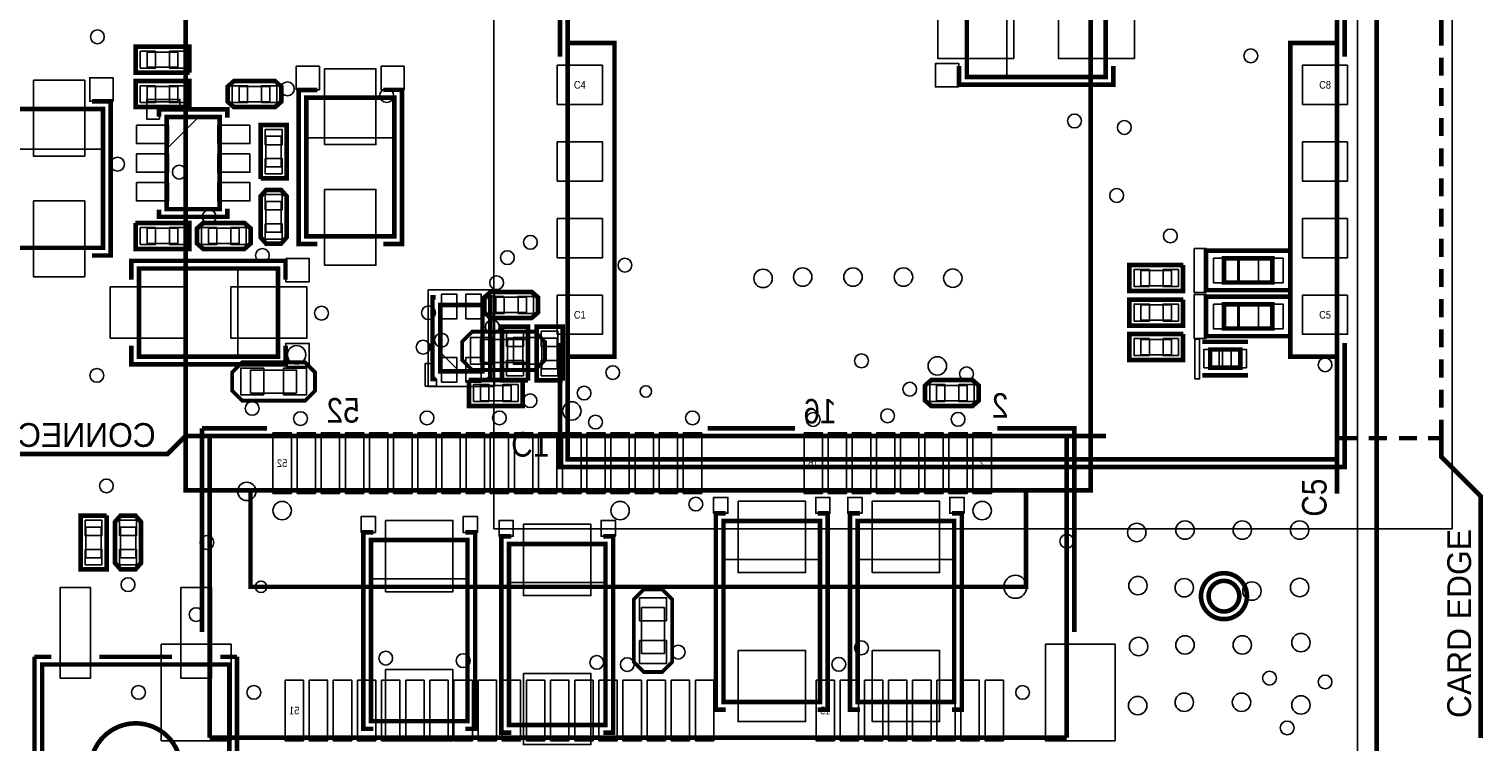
# Model space of a CAD drawing. Extents: x 6 to 156, y -6 to 136.
# Tile 30 of 32: x 92 to 141, y 74 to 98. Entities that reach past the tile are written whole.
import ezdxf
from ezdxf.enums import TextEntityAlignment as Align

# ---------------------------------------------------------------- set-up
doc = ezdxf.new("R2010")
doc.units = 0
for name, color, linetype in [('BG_OUTLINE', 134, 'CONTINUOUS'), ('PG_ASSEMBLY_BOTTOM', 1, 'CONTINUOUS'), ('PG_ASSEMBLY_TOP', 1, 'CONTINUOUS'), ('PG_PLACE_BOUND_BOTTOM', 152, 'CONTINUOUS'), ('PG_PLACE_BOUND_TOP', 152, 'CONTINUOUS'), ('PG_SILKSCREEN_BOTTOM', 204, 'CONTINUOUS'), ('PG_SILKSCREEN_TOP', 45, 'CONTINUOUS'), ('PIN_BOTTOM', 5, 'CONTINUOUS'), ('PIN_TOP', 1, 'CONTINUOUS'), ('RKI_ALL', 174, 'CONTINUOUS'), ('VC_BOTTOM', 5, 'CONTINUOUS'), ('VC_TOP', 1, 'CONTINUOUS')]:
    doc.layers.add(name, color=color, linetype=linetype)

msp = doc.modelspace()

# ---------------------------------------------------------------- linework, layer by layer
at = {"layer": 'BG_OUTLINE', "const_width": 0.1524}
msp.add_lwpolyline([(137.050018, 11.925808), (137.050018, 129.542032, 0.414184), (136.542018, 130.050032), (7.558024, 130.050032, 0.414214), (7.050024, 129.542032), (7.050024, 0.558038, 0.414233), (7.558024, 0.050038)], format="xyb", dxfattribs=at)
at = {"layer": 'PG_ASSEMBLY_BOTTOM', "const_width": 0.1524}
for points in [[(97.571306, 130.050032), (127.571246, 130.050032), (127.571246, 82.300064), (97.571306, 82.300064), (97.571306, 130.050032)], [(123.462034, 98.91903), (128.061974, 98.91903), (128.061974, 95.999046), (123.462034, 95.999046), (123.462034, 98.91903)], [(131.989068, 89.985088), (133.589268, 89.985088), (133.589268, 89.184988), (131.989068, 89.184988), (131.989068, 89.985088)], [(106.01198, 86.241128), (106.01198, 88.441276), (107.412028, 88.441276), (107.412028, 86.241128), (106.01198, 86.241128)], [(131.989068, 88.461088), (133.589268, 88.461088), (133.589268, 87.660988), (131.989068, 87.660988), (131.989068, 88.461088)], [(132.52704, 86.364064), (131.527042, 86.364064), (131.527042, 86.964012), (132.52704, 86.964012), (132.52704, 86.364064)], [(98.371152, 74.099928), (98.371152, 84.099908), (97.571306, 84.099908), (96.971358, 83.49996), (85.771228, 83.49996)], [(98.371152, 84.099908), (128.071372, 84.099908)], [(126.7714, 84.099908), (126.7714, 74.099928)], [(99.721162, 82.300064), (99.721162, 79.099918), (125.42139, 79.099918), (125.42139, 82.300064)], [(126.7714, 74.099928), (98.371152, 74.099928)]]:
    msp.add_lwpolyline(points, dxfattribs=at)
at = {"layer": 'PG_ASSEMBLY_BOTTOM'}
for points in [[(123.462034, 95.98914), (123.462034, 98.928936), (124.791978, 98.928936), (124.791978, 95.98914)], [(130.579368, 88.950038), (128.902968, 88.950038), (128.902968, 89.712038), (130.579368, 89.712038)], [(131.996942, 89.995756), (132.492496, 89.995756), (132.492496, 89.184988), (131.996942, 89.184988)], [(130.579368, 87.807038), (128.902968, 87.807038), (128.902968, 88.569038), (130.579368, 88.569038)], [(131.996942, 88.471756), (132.492496, 88.471756), (132.492496, 87.660988), (131.996942, 87.660988)], [(108.109004, 85.995002), (108.109004, 87.671402), (108.871004, 87.671402), (108.871004, 85.995002)], [(109.252004, 85.995002), (109.252004, 87.671402), (110.014004, 87.671402), (110.014004, 85.995002)], [(130.579368, 86.664038), (128.902968, 86.664038), (128.902968, 87.426038), (130.579368, 87.426038)], [(105.991914, 86.231222), (106.65206, 86.231222), (105.991914, 86.891114)], [(131.939538, 86.965028), (131.939538, 86.36381), (131.529836, 86.36381), (131.529836, 86.965028)], [(101.809804, 85.546438), (101.530404, 85.267038), (99.447604, 85.267038), (99.168204, 85.546438), (99.092004, 85.622638), (99.092004, 86.181438), (99.269804, 86.359238), (99.447604, 86.537038), (101.530404, 86.537038), (101.708204, 86.359238), (101.886004, 86.181438), (101.886004, 85.622638)], [(122.307604, 85.902038), (123.628404, 85.902038), (123.806204, 85.74659), (123.806204, 85.298026), (123.628404, 85.140038), (122.307604, 85.140038), (122.129804, 85.292438), (122.129804, 85.749638)]]:
    msp.add_lwpolyline(points, close=True, dxfattribs=at)
at = {"layer": 'PG_ASSEMBLY_TOP'}
for points, const_width in [([(135.735314, 83.325208), (135.735314, 100.525326), (110.235238, 100.525326), (110.235238, 83.325208), (135.735314, 83.325208), (135.735314, 82.183478)], 0.1524), ([(139.185396, 97.035366), (139.185396, 98.60534), (137.96518, 99.825302), (136.735312, 99.825302)], 0.1524), ([(110.235492, 86.725252), (111.7854, 86.725252), (111.7854, 97.125282), (110.234984, 97.125282)], 0.1524), ([(135.73506, 86.725252), (134.185406, 86.725252), (134.185406, 97.125282), (135.735568, 97.125282)], 0.1524), ([(139.185396, 96.635316), (139.185396, 96.035368)], 0.1524), ([(139.185396, 95.635318), (139.185396, 95.03537)], 0.1524), ([(91.917012, 94.933008), (91.917012, 90.333068), (94.836996, 90.333068), (94.836996, 94.933008), (91.917012, 94.933008)], 0.1524), ([(101.569012, 95.314008), (101.569012, 90.714068), (104.488996, 90.714068), (104.488996, 95.314008), (101.569012, 95.314008)], 0.1524), ([(96.946974, 94.666054), (96.946974, 91.616022), (98.697034, 91.616022), (98.697034, 94.666054), (96.946974, 94.666054)], 0.1524), ([(139.185396, 94.63532), (139.185396, 94.035372)], 0.1524), ([(139.185396, 93.635322), (139.185396, 93.035374)], 0.1524), ([(139.185396, 92.635324), (139.185396, 92.035376)], 0.1524), ([(139.185396, 91.635326), (139.185396, 91.035378)], 0.1524), ([(139.185396, 90.635328), (139.185396, 90.03538)], 0.1524), ([(100.629974, 89.64803), (96.030034, 89.64803), (96.030034, 86.728046), (100.629974, 86.728046), (100.629974, 89.64803)], 0.1524), ([(139.185396, 89.63533), (139.185396, 89.035382)], 0.1524), ([(139.185396, 88.635332), (139.185396, 88.035384)], 0.1524), ([(139.185396, 87.635334), (139.185396, 87.035386)], 0.1524), ([(139.185396, 86.635336), (139.185396, 86.035388)], 0.1524), ([(139.185396, 85.635338), (139.185396, 85.03539)], 0.1524), ([(139.185396, 84.63534), (139.185396, 84.025232), (138.745214, 84.025232)], 0.1524), ([(136.3853, 84.025232), (135.735314, 84.025232)], 0.1524), ([(137.385298, 84.025232), (136.78535, 84.025232)], 0.1524), ([(138.385296, 84.025232), (137.785348, 84.025232)], 0.1524), ([(139.185396, 84.025232), (139.185396, 83.410044), (140.49121, 82.103976), (140.49121, 74.092308)], 0.1524), ([(115.399058, 81.282032), (115.399058, 75.282044), (118.59895, 75.282044), (118.59895, 81.282032), (115.399058, 81.282032)], 0.151892), ([(119.844058, 81.282032), (119.844058, 75.282044), (123.04395, 75.282044), (123.04395, 81.282032), (119.844058, 81.282032)], 0.151892), ([(103.715058, 80.647032), (103.715058, 74.647044), (106.91495, 74.647044), (106.91495, 80.647032), (103.715058, 80.647032)], 0.151892), ([(108.287058, 80.520032), (108.287058, 74.520044), (111.48695, 74.520044), (111.48695, 80.520032), (108.287058, 80.520032)], 0.151892), ([(92.816934, 76.52512), (92.816934, 69.624956), (99.017074, 69.624956), (99.017074, 76.52512), (92.816934, 76.52512)], 0.1524)]:
    msp.add_lwpolyline(points, dxfattribs=dict(at, const_width=const_width))
for points in [[(97.644204, 96.951038), (97.644204, 96.189038), (95.967804, 96.189038), (95.967804, 96.951038)], [(97.644204, 95.808038), (97.644204, 95.046038), (95.967804, 95.046038), (95.967804, 95.808038)], [(99.193604, 95.046038), (100.514404, 95.046038), (100.692204, 95.201486), (100.692204, 95.65005), (100.514404, 95.808038), (99.193604, 95.808038), (99.015804, 95.655638), (99.015804, 95.198438)], [(94.846902, 94.933008), (91.907106, 94.933008), (91.907106, 93.603064), (94.846902, 93.603064)], [(104.498902, 95.314008), (101.559106, 95.314008), (101.559106, 93.984064), (104.498902, 93.984064)], [(96.96196, 94.660974), (96.96196, 93.621098), (98.00209, 94.660974)], [(100.870004, 92.683838), (100.108004, 92.683838), (100.108004, 94.360238), (100.870004, 94.360238)], [(100.108004, 92.023438), (100.108004, 90.702638), (100.263452, 90.524838), (100.712016, 90.524838), (100.870004, 90.702638), (100.870004, 92.023438), (100.717604, 92.201238), (100.260404, 92.201238)], [(95.967804, 90.347038), (95.967804, 91.109038), (97.644204, 91.109038), (97.644204, 90.347038)], [(99.498404, 91.109038), (98.177604, 91.109038), (97.999804, 90.95359), (97.999804, 90.505026), (98.177604, 90.347038), (99.498404, 90.347038), (99.676204, 90.499438), (99.676204, 90.956638)], [(100.629974, 86.71814), (100.629974, 89.657936), (99.30003, 89.657936), (99.30003, 86.71814)], [(109.023404, 88.823038), (107.702604, 88.823038), (107.524804, 88.66759), (107.524804, 88.219026), (107.702604, 88.061038), (109.023404, 88.061038), (109.201204, 88.213438), (109.201204, 88.670638)], [(109.429804, 87.273638), (109.150404, 87.553038), (107.067604, 87.553038), (106.788204, 87.273638), (106.712004, 87.197438), (106.712004, 86.638638), (106.889804, 86.460838), (107.067604, 86.283038), (109.150404, 86.283038), (109.328204, 86.460838), (109.506004, 86.638638), (109.506004, 87.197438)], [(107.016804, 85.140038), (107.016804, 85.902038), (108.693204, 85.902038), (108.693204, 85.140038)], [(94.139004, 81.406238), (94.901004, 81.406238), (94.901004, 79.729838), (94.139004, 79.729838)], [(95.282004, 81.228438), (95.282004, 79.907638), (95.437452, 79.729838), (95.886016, 79.729838), (96.044004, 79.907638), (96.044004, 81.228438), (95.891604, 81.406238), (95.434404, 81.406238)], [(118.604538, 81.286096), (115.393724, 81.286096), (115.393724, 79.999586), (118.604538, 79.999586)], [(123.049538, 81.286096), (119.838724, 81.286096), (119.838724, 79.999586), (123.049538, 79.999586)], [(106.920538, 80.651096), (103.709724, 80.651096), (103.709724, 79.364586), (106.920538, 79.364586)], [(111.492538, 80.524096), (108.281724, 80.524096), (108.281724, 79.237586), (111.492538, 79.237586)], [(112.706404, 78.967838), (112.427004, 78.688438), (112.427004, 76.605638), (112.706404, 76.326238), (112.782604, 76.250038), (113.341404, 76.250038), (113.519204, 76.427838), (113.697004, 76.605638), (113.697004, 78.688438), (113.519204, 78.866238), (113.341404, 79.044038), (112.782604, 79.044038)]]:
    msp.add_lwpolyline(points, close=True, dxfattribs=at)
at = {"layer": 'PG_ASSEMBLY_TOP', "const_width": 0.1524}
for points in [[(132.493004, 78.790038, 0.99995), (131.477004, 78.790038, 1.00005), (132.493004, 78.790038)], [(97.417128, 73.075038, 0.999983), (94.41688, 73.075038, 1.000017), (97.417128, 73.075038)]]:
    msp.add_lwpolyline(points, format="xyb", dxfattribs=at)
at = {"layer": 'PG_PLACE_BOUND_BOTTOM'}
for points in [[(127.521208, 82.300064), (127.571246, 82.300064), (127.571246, 83.199986), (127.571246, 130.050032), (97.571306, 130.050032), (97.571306, 83.199986), (97.571306, 82.300064), (97.621344, 82.300064)], [(123.462034, 98.91903), (128.061974, 98.91903), (128.061974, 95.999046), (123.462034, 95.999046)], [(131.989068, 89.985088), (133.589014, 89.985088), (133.589014, 89.184988), (131.989068, 89.184988)], [(130.249168, 89.077038), (130.249168, 89.585038), (129.233168, 89.585038), (129.233168, 89.077038)], [(107.812078, 85.741256), (105.61193, 85.741256), (105.61193, 88.941148), (107.812078, 88.941148)], [(130.249168, 87.934038), (130.249168, 88.442038), (129.233168, 88.442038), (129.233168, 87.934038)], [(131.989068, 88.461088), (133.589014, 88.461088), (133.589014, 87.660988), (131.989068, 87.660988)], [(108.236004, 86.325202), (108.744004, 86.325202), (108.744004, 87.341202), (108.236004, 87.341202)], [(109.379004, 86.325202), (109.887004, 86.325202), (109.887004, 87.341202), (109.379004, 87.341202)], [(130.249168, 86.791038), (130.249168, 87.299038), (129.233168, 87.299038), (129.233168, 86.791038)], [(132.52704, 86.364064), (131.527042, 86.364064), (131.527042, 86.964266), (132.52704, 86.964266)], [(101.251004, 85.521038), (101.251004, 86.283038), (99.727004, 86.283038), (99.727004, 85.521038)], [(122.460004, 85.775038), (122.460004, 85.267038), (123.476004, 85.267038), (123.476004, 85.775038)], [(126.7714, 74.099928), (98.371406, 74.099928), (98.371406, 84.099908), (126.7714, 84.099908)]]:
    msp.add_lwpolyline(points, close=True, dxfattribs=at)
at = {"layer": 'PG_PLACE_BOUND_TOP'}
for points in [[(139.545314, 81.025238), (139.545314, 102.72522), (107.785408, 102.72522), (107.785408, 81.025238)], [(97.314004, 96.824038), (97.314004, 96.316038), (96.298004, 96.316038), (96.298004, 96.824038)], [(97.314004, 95.681038), (97.314004, 95.173038), (96.298004, 95.173038), (96.298004, 95.681038)], [(99.346004, 95.173038), (99.346004, 95.681038), (100.362004, 95.681038), (100.362004, 95.173038)], [(91.917012, 94.933008), (94.836996, 94.933008), (94.836996, 90.333068), (91.917012, 90.333068)], [(101.569012, 95.314008), (104.488996, 95.314008), (104.488996, 90.714068), (101.569012, 90.714068)], [(96.946974, 94.666054), (98.697034, 94.666054), (98.697034, 91.616022), (96.946974, 91.616022)], [(100.743004, 93.014038), (100.235004, 93.014038), (100.235004, 94.030038), (100.743004, 94.030038)], [(100.235004, 91.871038), (100.743004, 91.871038), (100.743004, 90.855038), (100.235004, 90.855038)], [(96.298004, 90.474038), (96.298004, 90.982038), (97.314004, 90.982038), (97.314004, 90.474038)], [(99.346004, 90.982038), (99.346004, 90.474038), (98.330004, 90.474038), (98.330004, 90.982038)], [(100.629974, 89.64803), (100.629974, 86.728046), (96.030034, 86.728046), (96.030034, 89.64803)], [(108.871004, 88.696038), (108.871004, 88.188038), (107.855004, 88.188038), (107.855004, 88.696038)], [(108.871004, 87.299038), (108.871004, 86.537038), (107.347004, 86.537038), (107.347004, 87.299038)], [(107.347004, 85.267038), (107.347004, 85.775038), (108.363004, 85.775038), (108.363004, 85.267038)], [(94.266004, 81.076038), (94.774004, 81.076038), (94.774004, 80.060038), (94.266004, 80.060038)], [(95.409004, 81.076038), (95.917004, 81.076038), (95.917004, 80.060038), (95.409004, 80.060038)], [(115.399058, 81.282032), (118.59895, 81.282032), (118.59895, 75.282044), (115.399058, 75.282044)], [(119.844058, 81.282032), (123.04395, 81.282032), (123.04395, 75.282044), (119.844058, 75.282044)], [(103.715058, 80.647032), (106.91495, 80.647032), (106.91495, 74.647044), (103.715058, 74.647044)], [(108.287058, 80.520032), (111.48695, 80.520032), (111.48695, 74.520044), (108.287058, 74.520044)], [(112.681004, 78.409038), (113.443004, 78.409038), (113.443004, 76.885038), (112.681004, 76.885038)], [(99.017074, 76.52512), (92.816934, 76.52512), (92.816934, 69.624956), (99.017074, 69.624956)]]:
    msp.add_lwpolyline(points, close=True, dxfattribs=at)
msp.add_lwpolyline([(132.493004, 78.790038, 1), (131.477004, 78.789987, 1)], format="xyb", close=True, dxfattribs=at)
at = {"layer": 'PG_SILKSCREEN_BOTTOM'}
for points in [[(123.201938, 95.6691), (122.421904, 95.6691), (122.421904, 96.438974), (123.201938, 96.438974)], [(130.994404, 90.314272), (131.390136, 90.314272), (131.390136, 88.855042), (130.994404, 88.855042)], [(130.994404, 88.790272), (131.390136, 88.790272), (131.390136, 87.331042), (130.994404, 87.331042)], [(131.17703, 87.306912), (131.17703, 85.989922), (131.023868, 85.989922), (131.023868, 87.306912)], [(105.881932, 85.991192), (105.881932, 85.751162), (105.512108, 85.751162), (105.512108, 86.501224), (105.751884, 86.501224), (105.751884, 85.991192)]]:
    msp.add_lwpolyline(points, close=True, dxfattribs=at)
for points, const_width in [([(123.20651, 96.36506), (123.20651, 95.744284), (128.315212, 95.744284), (128.315212, 96.36506)], 0.1524), ([(134.182104, 90.239088), (134.182104, 88.930988), (131.389628, 88.930988), (131.389628, 90.239088), (134.182104, 90.239088)], 0.1524), ([(130.642868, 89.775538), (128.839468, 89.775538), (128.839468, 88.886538), (130.642868, 88.886538), (130.642868, 89.762838)], 0.127), ([(105.855516, 88.69553), (105.755186, 88.69553), (105.755186, 85.986874), (105.855516, 85.986874)], 0.1524), ([(107.568492, 85.986874), (107.668822, 85.986874), (107.668822, 88.695276), (107.568492, 88.695276)], 0.1524), ([(130.642868, 88.632538), (128.839468, 88.632538), (128.839468, 87.743538), (130.642868, 87.743538), (130.642868, 88.619838)], 0.127), ([(134.182104, 88.715088), (134.182104, 87.406988), (131.389628, 87.406988), (131.389628, 88.715088), (134.182104, 88.715088)], 0.1524), ([(108.934504, 85.931502), (108.934504, 87.734902), (108.045504, 87.734902), (108.045504, 85.931502), (108.921804, 85.931502)], 0.127), ([(110.077504, 85.931502), (110.077504, 87.734902), (109.188504, 87.734902), (109.188504, 85.931502), (110.064804, 85.931502)], 0.127), ([(130.642868, 87.489538), (128.839468, 87.489538), (128.839468, 86.600538), (130.642868, 86.600538), (130.642868, 87.476838)], 0.127), ([(132.78104, 87.218012), (131.273042, 87.218012)], 0.1524), ([(101.860604, 86.206838), (101.530404, 86.537038), (99.447604, 86.537038), (99.117404, 86.206838), (99.117404, 85.597238), (99.447604, 85.267038), (101.530404, 85.267038), (101.860604, 85.597238), (101.860604, 86.206838)], 0.127), ([(122.282204, 85.076538), (123.653804, 85.076538), (123.869704, 85.267038), (123.869704, 85.775038), (123.653804, 85.965538), (122.282204, 85.965538), (122.066304, 85.775038), (122.066304, 85.267038), (122.282204, 85.076538)], 0.127), ([(131.273042, 86.110064), (132.78104, 86.110064)], 0.1524), ([(100.271326, 84.353908), (98.117152, 84.353908)], 0.1524), ([(98.117152, 77.600048), (98.117152, 84.353908)], 0.1524), ([(117.771164, 84.353908), (114.871246, 84.353908)], 0.1524), ([(124.471176, 84.353908), (127.0254, 84.353908), (127.0254, 77.600048)], 0.1524)]:
    msp.add_lwpolyline(points, dxfattribs=dict(at, const_width=const_width))
at = {"layer": 'PG_SILKSCREEN_TOP'}
for points, const_width in [([(109.980984, 96.672654), (109.980984, 100.77958), (135.986774, 100.77958), (135.986774, 96.672654)], 0.1524), ([(97.707704, 96.125538), (95.904304, 96.125538), (95.904304, 97.014538), (97.707704, 97.014538), (97.707704, 96.138238)], 0.127), ([(97.707704, 94.982538), (95.904304, 94.982538), (95.904304, 95.871538), (97.707704, 95.871538), (97.707704, 94.995238)], 0.127), ([(99.168204, 95.871538), (100.539804, 95.871538), (100.755704, 95.681038), (100.755704, 95.173038), (100.539804, 94.982538), (99.168204, 94.982538), (98.952304, 95.173038), (98.952304, 95.681038), (99.168204, 95.871538)], 0.127), ([(101.935026, 90.458544), (101.31425, 90.458544), (101.31425, 95.566992), (101.935026, 95.566992)], 0.1524), ([(104.122982, 95.569532), (104.743758, 95.569532), (104.743758, 90.46083), (104.122982, 90.46083)], 0.1524), ([(94.470982, 95.188532), (95.091758, 95.188532), (95.091758, 90.07983), (94.470982, 90.07983)], 0.1524), ([(96.692974, 94.679008), (96.692974, 94.920054), (98.951034, 94.920054), (98.951034, 94.651068)], 0.1524), ([(100.044504, 92.620338), (100.044504, 94.423738), (100.933504, 94.423738), (100.933504, 92.620338), (100.057204, 92.620338)], 0.127), ([(100.933504, 92.048838), (100.933504, 90.677238), (100.743004, 90.461338), (100.235004, 90.461338), (100.044504, 90.677238), (100.044504, 92.048838), (100.235004, 92.264738), (100.743004, 92.264738), (100.933504, 92.048838)], 0.127), ([(96.692974, 91.603068), (96.692974, 91.362022), (98.951034, 91.362022), (98.951034, 91.631008)], 0.1524), ([(95.904304, 91.172538), (97.707704, 91.172538), (97.707704, 90.283538), (95.904304, 90.283538), (95.904304, 91.159838)], 0.127), ([(99.523804, 90.283538), (98.152204, 90.283538), (97.936304, 90.474038), (97.936304, 90.982038), (98.152204, 91.172538), (99.523804, 91.172538), (99.739704, 90.982038), (99.739704, 90.474038), (99.523804, 90.283538)], 0.127), ([(95.77451, 89.282016), (95.77451, 89.902792), (100.883212, 89.902792), (100.883212, 89.282016)], 0.1524), ([(109.048804, 87.997538), (107.677204, 87.997538), (107.461304, 88.188038), (107.461304, 88.696038), (107.677204, 88.886538), (109.048804, 88.886538), (109.264704, 88.696038), (109.264704, 88.188038), (109.048804, 87.997538)], 0.127), ([(109.480604, 86.613238), (109.150404, 86.283038), (107.067604, 86.283038), (106.737404, 86.613238), (106.737404, 87.222838), (107.067604, 87.553038), (109.150404, 87.553038), (109.480604, 87.222838), (109.480604, 86.613238)], 0.127), ([(109.980984, 87.178134), (109.980984, 83.071208), (135.986774, 83.071208), (135.986774, 87.178134)], 0.1524), ([(100.885498, 87.09406), (100.885498, 86.473284), (95.776796, 86.473284), (95.776796, 87.09406)], 0.1524), ([(106.953304, 85.965538), (108.756704, 85.965538), (108.756704, 85.076538), (106.953304, 85.076538), (106.953304, 85.952838)], 0.127), ([(94.964504, 81.469738), (94.964504, 79.666338), (94.075504, 79.666338), (94.075504, 81.469738), (94.951804, 81.469738)], 0.127), ([(96.107504, 81.253838), (96.107504, 79.882238), (95.917004, 79.666338), (95.409004, 79.666338), (95.218504, 79.882238), (95.218504, 81.253838), (95.409004, 81.469738), (95.917004, 81.469738), (96.107504, 81.253838)], 0.127), ([(115.475004, 81.536032), (115.145058, 81.536032), (115.145058, 75.028044), (115.475004, 75.028044)], 0.151892), ([(118.523004, 75.028044), (118.85295, 75.028044), (118.85295, 81.536032), (118.523004, 81.536032)], 0.151892), ([(119.920004, 81.536032), (119.590058, 81.536032), (119.590058, 75.028044), (119.920004, 75.028044)], 0.151892), ([(122.968004, 75.028044), (123.29795, 75.028044), (123.29795, 81.536032), (122.968004, 81.536032)], 0.151892), ([(103.791004, 80.901032), (103.461058, 80.901032), (103.461058, 74.393044), (103.791004, 74.393044)], 0.151892), ([(106.839004, 74.393044), (107.16895, 74.393044), (107.16895, 80.901032), (106.839004, 80.901032)], 0.151892), ([(108.363004, 80.774032), (108.033058, 80.774032), (108.033058, 74.266044), (108.363004, 74.266044)], 0.151892), ([(111.411004, 74.266044), (111.74095, 74.266044), (111.74095, 80.774032), (111.411004, 80.774032)], 0.151892), ([(113.366804, 79.018638), (113.697004, 78.688438), (113.697004, 76.605638), (113.366804, 76.275438), (112.757204, 76.275438), (112.427004, 76.605638), (112.427004, 78.688438), (112.757204, 79.018638), (113.366804, 79.018638)], 0.127), ([(92.562934, 76.77912), (92.562934, 69.370956), (93.116908, 69.370956)], 0.1524), ([(93.116908, 76.77912), (92.562934, 76.77912)], 0.1524), ([(94.717108, 76.77912), (97.1169, 76.77912)], 0.1524), ([(99.271074, 76.77912), (99.271074, 69.370956), (98.7171, 69.370956)], 0.1524), ([(98.7171, 76.77912), (99.271074, 76.77912)], 0.1524)]:
    msp.add_lwpolyline(points, dxfattribs=dict(at, const_width=const_width))
for points in [[(95.166942, 95.193104), (95.166942, 95.972884), (94.397068, 95.972884), (94.397068, 95.193104)], [(101.239066, 95.574104), (101.239066, 96.353884), (102.00894, 96.353884), (102.00894, 95.574104)], [(104.818942, 95.574104), (104.818942, 96.353884), (104.049068, 96.353884), (104.049068, 95.574104)], [(96.702118, 94.60103), (96.282002, 94.60103), (96.282002, 95.251016), (97.382076, 95.251016), (97.382076, 94.92107), (96.702118, 94.92107)], [(100.89007, 89.977976), (101.670104, 89.977976), (101.670104, 89.208102), (100.89007, 89.208102)], [(100.89007, 86.3981), (101.670104, 86.3981), (101.670104, 87.167974), (100.89007, 87.167974)], [(115.07089, 81.540096), (115.07089, 82.063336), (115.5446, 82.063336), (115.5446, 81.53908), (115.07089, 81.53908)], [(118.927118, 81.540096), (118.927118, 82.063336), (118.453408, 82.063336), (118.453408, 81.53908), (118.927118, 81.53908)], [(119.51589, 81.540096), (119.51589, 82.063336), (119.9896, 82.063336), (119.9896, 81.53908), (119.51589, 81.53908)], [(123.372118, 81.540096), (123.372118, 82.063336), (122.898408, 82.063336), (122.898408, 81.53908), (123.372118, 81.53908)], [(103.38689, 80.905096), (103.38689, 81.428336), (103.8606, 81.428336), (103.8606, 80.90408), (103.38689, 80.90408)], [(107.243118, 80.905096), (107.243118, 81.428336), (106.769408, 81.428336), (106.769408, 80.90408), (107.243118, 80.90408)], [(107.95889, 80.778096), (107.95889, 81.301336), (108.4326, 81.301336), (108.4326, 80.77708), (107.95889, 80.77708)], [(111.815118, 80.778096), (111.815118, 81.301336), (111.341408, 81.301336), (111.341408, 80.77708), (111.815118, 80.77708)]]:
    msp.add_lwpolyline(points, close=True, dxfattribs=at)
at = {"layer": 'PG_SILKSCREEN_TOP', "const_width": 0.1524}
msp.add_lwpolyline([(132.747004, 78.790038, -1.000033), (131.223004, 78.790038, -0.999967), (132.747004, 78.790038)], format="xyb", dxfattribs=at)
at = {"layer": 'PIN_BOTTOM'}
for points in [[(122.504708, 98.309938), (122.504708, 96.608138), (125.019308, 96.608138), (125.019308, 98.309938)], [(126.5047, 98.309938), (126.5047, 96.608138), (129.0193, 96.608138), (129.0193, 98.309938)], [(131.632706, 89.991438), (131.632706, 89.178638), (132.445506, 89.178638), (132.445506, 89.991438)], [(133.13283, 89.991438), (133.13283, 89.178638), (133.94563, 89.178638), (133.94563, 89.991438)], [(129.512568, 89.051638), (129.512568, 89.610438), (129.004568, 89.610438), (129.004568, 89.051638)], [(130.477768, 89.051638), (130.477768, 89.610438), (129.969768, 89.610438), (129.969768, 89.051638)], [(106.057954, 87.984838), (106.565954, 87.984838), (106.565954, 88.797638), (106.057954, 88.797638)], [(106.858054, 87.984838), (107.366054, 87.984838), (107.366054, 88.797638), (106.858054, 88.797638)], [(129.512568, 87.908638), (129.512568, 88.467438), (129.004568, 88.467438), (129.004568, 87.908638)], [(130.477768, 87.908638), (130.477768, 88.467438), (129.969768, 88.467438), (129.969768, 87.908638)], [(131.632706, 88.467438), (131.632706, 87.654638), (132.445506, 87.654638), (132.445506, 88.467438)], [(133.13283, 88.467438), (133.13283, 87.654638), (133.94563, 87.654638), (133.94563, 88.467438)], [(108.210604, 87.061802), (108.769404, 87.061802), (108.769404, 87.569802), (108.210604, 87.569802)], [(109.353604, 87.061802), (109.912404, 87.061802), (109.912404, 87.569802), (109.353604, 87.569802)], [(129.512568, 86.765638), (129.512568, 87.324438), (129.004568, 87.324438), (129.004568, 86.765638)], [(130.477768, 86.765638), (130.477768, 87.324438), (129.969768, 87.324438), (129.969768, 86.765638)], [(131.83108, 86.359238), (131.83108, 86.968838), (131.32308, 86.968838), (131.32308, 86.359238)], [(132.731256, 86.359238), (132.731256, 86.968838), (132.223256, 86.968838), (132.223256, 86.359238)], [(100.158804, 85.457538), (100.158804, 86.346538), (99.396804, 86.346538), (99.396804, 85.457538)], [(101.581204, 85.457538), (101.581204, 86.346538), (100.819204, 86.346538), (100.819204, 85.457538)], [(106.057954, 85.884766), (106.565954, 85.884766), (106.565954, 86.697566), (106.057954, 86.697566)], [(106.858054, 85.884766), (107.366054, 85.884766), (107.366054, 86.697566), (106.858054, 86.697566)], [(108.210604, 86.096602), (108.769404, 86.096602), (108.769404, 86.604602), (108.210604, 86.604602)], [(109.353604, 86.096602), (109.912404, 86.096602), (109.912404, 86.604602), (109.353604, 86.604602)], [(122.231404, 85.800438), (122.231404, 85.241638), (122.739404, 85.241638), (122.739404, 85.800438)], [(123.196604, 85.800438), (123.196604, 85.241638), (123.704604, 85.241638), (123.704604, 85.800438)], [(100.466398, 84.203286), (100.466398, 82.196686), (101.075998, 82.196686), (101.075998, 84.203286)], [(101.266498, 84.203286), (101.266498, 82.196686), (101.876098, 82.196686), (101.876098, 84.203286)], [(102.066344, 84.203286), (102.066344, 82.196686), (102.675944, 82.196686), (102.675944, 84.203286)], [(102.866444, 84.203286), (102.866444, 82.196686), (103.476044, 82.196686), (103.476044, 84.203286)], [(103.666544, 84.203286), (103.666544, 82.196686), (104.276144, 82.196686), (104.276144, 84.203286)], [(104.46639, 84.203286), (104.46639, 82.196686), (105.07599, 82.196686), (105.07599, 84.203286)], [(105.26649, 84.203286), (105.26649, 82.196686), (105.87609, 82.196686), (105.87609, 84.203286)], [(106.06659, 84.203286), (106.06659, 82.196686), (106.67619, 82.196686), (106.67619, 84.203286)], [(106.866436, 84.203286), (106.866436, 82.196686), (107.476036, 82.196686), (107.476036, 84.203286)], [(107.666536, 84.203286), (107.666536, 82.196686), (108.276136, 82.196686), (108.276136, 84.203286)], [(108.466382, 84.203286), (108.466382, 82.196686), (109.075982, 82.196686), (109.075982, 84.203286)], [(109.266482, 84.203286), (109.266482, 82.196686), (109.876082, 82.196686), (109.876082, 84.203286)], [(110.066582, 84.203286), (110.066582, 82.196686), (110.676182, 82.196686), (110.676182, 84.203286)], [(110.866428, 84.203286), (110.866428, 82.196686), (111.476028, 82.196686), (111.476028, 84.203286)], [(111.666528, 84.203286), (111.666528, 82.196686), (112.276128, 82.196686), (112.276128, 84.203286)], [(112.466374, 84.203286), (112.466374, 82.196686), (113.075974, 82.196686), (113.075974, 84.203286)], [(113.266474, 84.203286), (113.266474, 82.196686), (113.876074, 82.196686), (113.876074, 84.203286)], [(114.066574, 84.203286), (114.066574, 82.196686), (114.676174, 82.196686), (114.676174, 84.203286)], [(118.066566, 84.203286), (118.066566, 82.196686), (118.676166, 82.196686), (118.676166, 84.203286)], [(118.866412, 84.203286), (118.866412, 82.196686), (119.476012, 82.196686), (119.476012, 84.203286)], [(119.666512, 84.203286), (119.666512, 82.196686), (120.276112, 82.196686), (120.276112, 84.203286)], [(120.466612, 84.203286), (120.466612, 82.196686), (121.076212, 82.196686), (121.076212, 84.203286)], [(121.266458, 84.203286), (121.266458, 82.196686), (121.876058, 82.196686), (121.876058, 84.203286)], [(122.066558, 84.203286), (122.066558, 82.196686), (122.676158, 82.196686), (122.676158, 84.203286)], [(122.866404, 84.203286), (122.866404, 82.196686), (123.476004, 82.196686), (123.476004, 84.203286)], [(123.666504, 84.203286), (123.666504, 82.196686), (124.276104, 82.196686), (124.276104, 84.203286)], [(96.765618, 77.199998), (96.765618, 73.999598), (99.077018, 73.999598), (99.077018, 77.199998)], [(126.065534, 77.199998), (126.065534, 73.999598), (128.376934, 73.999598), (128.376934, 77.199998)], [(100.866448, 76.00315), (100.866448, 73.99655), (101.476048, 73.99655), (101.476048, 76.00315)], [(101.666548, 76.00315), (101.666548, 73.99655), (102.276148, 73.99655), (102.276148, 76.00315)], [(102.466394, 76.00315), (102.466394, 73.99655), (103.075994, 73.99655), (103.075994, 76.00315)], [(103.266494, 76.00315), (103.266494, 73.99655), (103.876094, 73.99655), (103.876094, 76.00315)], [(104.06634, 76.00315), (104.06634, 73.99655), (104.67594, 73.99655), (104.67594, 76.00315)], [(104.86644, 76.00315), (104.86644, 73.99655), (105.47604, 73.99655), (105.47604, 76.00315)], [(105.66654, 76.00315), (105.66654, 73.99655), (106.27614, 73.99655), (106.27614, 76.00315)], [(106.466386, 76.00315), (106.466386, 73.99655), (107.075986, 73.99655), (107.075986, 76.00315)], [(107.266486, 76.00315), (107.266486, 73.99655), (107.876086, 73.99655), (107.876086, 76.00315)], [(108.066586, 76.00315), (108.066586, 73.99655), (108.676186, 73.99655), (108.676186, 76.00315)], [(108.866432, 76.00315), (108.866432, 73.99655), (109.476032, 73.99655), (109.476032, 76.00315)], [(109.666532, 76.00315), (109.666532, 73.99655), (110.276132, 73.99655), (110.276132, 76.00315)], [(110.466378, 76.00315), (110.466378, 73.99655), (111.075978, 73.99655), (111.075978, 76.00315)], [(111.266478, 76.00315), (111.266478, 73.99655), (111.876078, 73.99655), (111.876078, 76.00315)], [(112.066578, 76.00315), (112.066578, 73.99655), (112.676178, 73.99655), (112.676178, 76.00315)], [(112.866424, 76.00315), (112.866424, 73.99655), (113.476024, 73.99655), (113.476024, 76.00315)], [(113.666524, 76.00315), (113.666524, 73.99655), (114.276124, 73.99655), (114.276124, 76.00315)], [(114.46637, 76.00315), (114.46637, 73.99655), (115.07597, 73.99655), (115.07597, 76.00315)], [(118.466362, 76.00315), (118.466362, 73.99655), (119.075962, 73.99655), (119.075962, 76.00315)], [(119.266462, 76.00315), (119.266462, 73.99655), (119.876062, 73.99655), (119.876062, 76.00315)], [(120.066562, 76.00315), (120.066562, 73.99655), (120.676162, 73.99655), (120.676162, 76.00315)], [(120.866408, 76.00315), (120.866408, 73.99655), (121.476008, 73.99655), (121.476008, 76.00315)], [(121.666508, 76.00315), (121.666508, 73.99655), (122.276108, 73.99655), (122.276108, 76.00315)], [(122.466608, 76.00315), (122.466608, 73.99655), (123.076208, 73.99655), (123.076208, 76.00315)], [(123.266454, 76.00315), (123.266454, 73.99655), (123.876054, 73.99655), (123.876054, 76.00315)], [(124.066554, 76.00315), (124.066554, 73.99655), (124.676154, 73.99655), (124.676154, 76.00315)]]:
    msp.add_lwpolyline(points, close=True, dxfattribs=at)
for centre, radius in [((112.825276, 85.575394), 0.1905), ((100.071174, 79.099918), 0.1905), ((125.071378, 79.099918), 0.381)]:
    msp.add_circle(centre, radius, dxfattribs=at)
at = {"layer": 'PIN_TOP'}
for points in [[(96.577404, 96.849438), (96.577404, 96.290638), (96.069404, 96.290638), (96.069404, 96.849438)], [(97.542604, 96.849438), (97.542604, 96.290638), (97.034604, 96.290638), (97.034604, 96.849438)], [(111.384588, 96.383094), (111.384588, 95.087694), (109.885988, 95.087694), (109.885988, 96.383094)], [(136.084564, 96.383094), (136.084564, 95.087694), (134.585964, 95.087694), (134.585964, 96.383094)], [(92.526104, 95.890334), (94.227904, 95.890334), (94.227904, 93.375734), (92.526104, 93.375734)], [(102.178104, 96.271334), (103.879904, 96.271334), (103.879904, 93.756734), (102.178104, 93.756734)], [(96.577404, 95.706438), (96.577404, 95.147638), (96.069404, 95.147638), (96.069404, 95.706438)], [(97.542604, 95.706438), (97.542604, 95.147638), (97.034604, 95.147638), (97.034604, 95.706438)], [(99.117404, 95.147638), (99.117404, 95.706438), (99.625404, 95.706438), (99.625404, 95.147638)], [(100.082604, 95.147638), (100.082604, 95.706438), (100.590604, 95.706438), (100.590604, 95.147638)], [(95.938594, 94.395798), (97.005394, 94.395798), (97.005394, 93.786198), (95.938594, 93.786198)], [(98.638614, 94.395798), (99.705414, 94.395798), (99.705414, 93.786198), (98.638614, 93.786198)], [(100.768404, 93.750638), (100.209604, 93.750638), (100.209604, 94.258638), (100.768404, 94.258638)], [(111.384588, 93.843094), (111.384588, 92.547694), (109.885988, 92.547694), (109.885988, 93.843094)], [(136.084564, 93.843094), (136.084564, 92.547694), (134.585964, 92.547694), (134.585964, 93.843094)], [(95.938594, 93.445838), (97.005394, 93.445838), (97.005394, 92.836238), (95.938594, 92.836238)], [(98.638614, 93.445838), (99.705414, 93.445838), (99.705414, 92.836238), (98.638614, 92.836238)], [(100.768404, 92.785438), (100.209604, 92.785438), (100.209604, 93.293438), (100.768404, 93.293438)], [(95.938594, 92.495878), (97.005394, 92.495878), (97.005394, 91.886278), (95.938594, 91.886278)], [(98.638614, 92.495878), (99.705414, 92.495878), (99.705414, 91.886278), (98.638614, 91.886278)], [(100.209604, 92.099638), (100.768404, 92.099638), (100.768404, 91.591638), (100.209604, 91.591638)], [(102.178104, 92.271342), (103.879904, 92.271342), (103.879904, 89.756742), (102.178104, 89.756742)], [(92.526104, 91.890342), (94.227904, 91.890342), (94.227904, 89.375742), (92.526104, 89.375742)], [(100.209604, 91.134438), (100.768404, 91.134438), (100.768404, 90.626438), (100.209604, 90.626438)], [(111.384588, 91.303094), (111.384588, 90.007694), (109.885988, 90.007694), (109.885988, 91.303094)], [(136.084564, 91.303094), (136.084564, 90.007694), (134.585964, 90.007694), (134.585964, 91.303094)], [(96.069404, 90.448638), (96.069404, 91.007438), (96.577404, 91.007438), (96.577404, 90.448638)], [(97.034604, 90.448638), (97.034604, 91.007438), (97.542604, 91.007438), (97.542604, 90.448638)], [(98.609404, 91.007438), (98.609404, 90.448638), (98.101404, 90.448638), (98.101404, 91.007438)], [(99.574604, 91.007438), (99.574604, 90.448638), (99.066604, 90.448638), (99.066604, 91.007438)], [(97.587308, 89.038938), (97.587308, 87.337138), (95.072708, 87.337138), (95.072708, 89.038938)], [(101.5873, 89.038938), (101.5873, 87.337138), (99.0727, 87.337138), (99.0727, 89.038938)], [(108.134404, 88.721438), (108.134404, 88.162638), (107.626404, 88.162638), (107.626404, 88.721438)], [(109.099604, 88.721438), (109.099604, 88.162638), (108.591604, 88.162638), (108.591604, 88.721438)], [(111.384588, 88.763094), (111.384588, 87.467694), (109.885988, 87.467694), (109.885988, 88.763094)], [(136.084564, 88.763094), (136.084564, 87.467694), (134.585964, 87.467694), (134.585964, 88.763094)], [(107.778804, 87.362538), (107.778804, 86.473538), (107.016804, 86.473538), (107.016804, 87.362538)], [(109.201204, 87.362538), (109.201204, 86.473538), (108.439204, 86.473538), (108.439204, 87.362538)], [(107.118404, 85.241638), (107.118404, 85.800438), (107.626404, 85.800438), (107.626404, 85.241638)], [(108.083604, 85.241638), (108.083604, 85.800438), (108.591604, 85.800438), (108.591604, 85.241638)], [(115.881404, 81.933034), (118.116604, 81.933034), (118.116604, 79.570834), (115.881404, 79.570834)], [(120.326404, 81.933034), (122.561604, 81.933034), (122.561604, 79.570834), (120.326404, 79.570834)], [(94.240604, 81.304638), (94.799404, 81.304638), (94.799404, 80.796638), (94.240604, 80.796638)], [(95.383604, 81.304638), (95.942404, 81.304638), (95.942404, 80.796638), (95.383604, 80.796638)], [(104.197404, 81.298034), (106.432604, 81.298034), (106.432604, 78.935834), (104.197404, 78.935834)], [(108.769404, 81.171034), (111.004604, 81.171034), (111.004604, 78.808834), (108.769404, 78.808834)], [(94.240604, 80.339438), (94.799404, 80.339438), (94.799404, 79.831438), (94.240604, 79.831438)], [(95.383604, 80.339438), (95.942404, 80.339438), (95.942404, 79.831438), (95.383604, 79.831438)], [(94.425008, 79.073502), (94.425008, 76.076302), (93.409008, 76.076302), (93.409008, 79.073502)], [(98.425, 79.073502), (98.425, 76.076302), (97.409, 76.076302), (97.409, 79.073502)], [(112.617504, 78.739238), (113.506504, 78.739238), (113.506504, 77.977238), (112.617504, 77.977238)], [(112.617504, 77.316838), (113.506504, 77.316838), (113.506504, 76.554838), (112.617504, 76.554838)], [(115.881404, 76.993242), (118.116604, 76.993242), (118.116604, 74.631042), (115.881404, 74.631042)], [(120.326404, 76.993242), (122.561604, 76.993242), (122.561604, 74.631042), (120.326404, 74.631042)], [(104.197404, 76.358242), (106.432604, 76.358242), (106.432604, 73.996042), (104.197404, 73.996042)], [(108.769404, 76.231242), (111.004604, 76.231242), (111.004604, 73.869042), (108.769404, 73.869042)]]:
    msp.add_lwpolyline(points, close=True, dxfattribs=at)
for centre, radius in [((112.825276, 85.575394), 0.1905), ((100.071174, 79.099918), 0.1905), ((125.071378, 79.099918), 0.381), ((131.985004, 78.790038), 0.508)]:
    msp.add_circle(centre, radius, dxfattribs=at)
at = {"layer": 'RKI_ALL'}
msp.add_lwpolyline([(136.415018, 0.685038), (7.685024, 0.685038), (7.685024, 129.415032), (136.415018, 129.415032), (136.415018, 16.683482), (136.415018, 11.41349)], close=True, dxfattribs=at)
at = {"layer": 'VC_BOTTOM'}
for centre, radius in [((94.647004, 97.327466), 0.2286), ((132.874004, 96.697038), 0.2286), ((100.946204, 95.602044), 0.2286), ((104.235504, 95.37827), 0.2286), ((127.032004, 94.538038), 0.2286), ((128.683004, 94.323916), 0.2286), ((95.315278, 93.107764), 0.2286), ((97.360994, 92.843604), 0.2286), ((128.429004, 92.066872), 0.2286), ((98.355404, 91.363038), 0.2286), ((108.998004, 90.516202), 0.2286), ((130.207004, 90.728038), 0.2286), ((100.117656, 90.083386), 0.2286), ((108.236004, 90.008202), 0.2286), ((112.133126, 89.75852), 0.2286), ((116.710968, 89.320116), 0.3048), ((118.022878, 89.365328), 0.3048), ((119.690388, 89.365328), 0.3048), ((121.363232, 89.365328), 0.3048), ((122.998484, 89.32799), 0.3048), ((107.880404, 89.178638), 0.2286), ((102.076504, 88.169496), 0.2286), ((105.620058, 88.18245), 0.2286), ((107.737656, 87.718138), 0.2286), ((105.441496, 87.042244), 0.2286), ((106.05389, 87.273638), 0.2286), ((101.251004, 86.791038), 0.3048), ((119.971312, 86.588346), 0.2286), ((94.629732, 86.107016), 0.2286), ((111.728504, 86.198202), 0.2286), ((122.485404, 86.420706), 0.3048), ((123.450604, 86.156038), 0.2286), ((135.335264, 86.458298), 0.2286), ((121.571258, 85.647784), 0.2286), ((108.988098, 85.267038), 0.2286), ((110.776004, 85.5218), 0.2286), ((99.777804, 85.013038), 0.2286), ((101.378004, 84.674202), 0.2286), ((105.57129, 84.696046), 0.2286), ((107.971336, 84.696046), 0.2286), ((110.371382, 84.928202), 0.3048), ((114.371374, 84.696046), 0.2286), ((118.371366, 84.646516), 0.2286), ((120.83796, 84.76742), 0.2286), ((123.171204, 84.65058), 0.2286), ((111.157004, 84.558886), 0.2286), ((94.947232, 82.44205), 0.2286), ((99.600004, 82.261202), 0.3048), ((100.771198, 81.626202), 0.3048), ((111.971328, 81.626202), 0.3048), ((114.479578, 81.841086), 0.2286), ((123.971304, 81.626202), 0.3048), ((129.094992, 80.899762), 0.3048), ((130.693668, 80.97901), 0.3048), ((132.592572, 80.97901), 0.3048), ((134.491222, 80.97901), 0.3048), ((98.279204, 80.568038), 0.2286), ((126.778004, 80.607916), 0.2286), ((95.663004, 79.171038), 0.2286), ((129.134616, 79.139542), 0.3048), ((130.667506, 79.0702), 0.3048), ((132.909818, 78.95717), 0.3048), ((134.491222, 79.076804), 0.3048), ((97.917, 78.179676), 0.2286), ((113.900204, 76.935838), 0.2286), ((119.970804, 77.075538), 0.2286), ((129.154428, 77.12202), 0.3048), ((130.693668, 77.173074), 0.3048), ((132.592572, 77.173074), 0.3048), ((134.534402, 77.250544), 0.3048), ((104.2035, 76.736702), 0.2286), ((106.771186, 76.652374), 0.2286), ((111.196374, 76.595224), 0.2286), ((112.210596, 76.520548), 0.2286), ((119.219218, 76.530708), 0.2286), ((133.49605, 76.073762), 0.2286), ((135.335264, 75.947778), 0.2286), ((96.011238, 75.600052), 0.2286), ((99.833938, 75.600052), 0.2286), ((125.311154, 75.600052), 0.2286), ((129.12471, 75.163934), 0.3048), ((130.667506, 75.272646), 0.3048), ((132.56641, 75.272646), 0.3048), ((134.534402, 75.183746), 0.3048), ((134.079488, 74.422254), 0.2286)]:
    msp.add_circle(centre, radius, dxfattribs=at)
at = {"layer": 'VC_TOP'}
for centre, radius in [((94.647004, 97.327466), 0.2286), ((132.874004, 96.697038), 0.2286), ((100.946204, 95.602044), 0.2286), ((104.235504, 95.37827), 0.2286), ((127.032004, 94.538038), 0.2286), ((128.683004, 94.323916), 0.2286), ((95.315278, 93.107764), 0.2286), ((97.360994, 92.843604), 0.2286), ((128.429004, 92.066872), 0.2286), ((98.355404, 91.363038), 0.2286), ((108.998004, 90.516202), 0.2286), ((130.207004, 90.728038), 0.2286), ((100.117656, 90.083386), 0.2286), ((108.236004, 90.008202), 0.2286), ((112.133126, 89.75852), 0.2286), ((116.710968, 89.320116), 0.3048), ((118.022878, 89.365328), 0.3048), ((119.690388, 89.365328), 0.3048), ((121.363232, 89.365328), 0.3048), ((122.998484, 89.32799), 0.3048), ((107.880404, 89.178638), 0.2286), ((102.076504, 88.169496), 0.2286), ((105.620058, 88.18245), 0.2286), ((107.737656, 87.718138), 0.2286), ((105.441496, 87.042244), 0.2286), ((106.05389, 87.273638), 0.2286), ((101.251004, 86.791038), 0.3048), ((119.971312, 86.588346), 0.2286), ((94.629732, 86.107016), 0.2286), ((111.728504, 86.198202), 0.2286), ((122.485404, 86.420706), 0.3048), ((123.450604, 86.156038), 0.2286), ((135.335264, 86.458298), 0.2286), ((121.571258, 85.647784), 0.2286), ((108.988098, 85.267038), 0.2286), ((110.776004, 85.5218), 0.2286), ((99.777804, 85.013038), 0.2286), ((101.378004, 84.674202), 0.2286), ((105.57129, 84.696046), 0.2286), ((107.971336, 84.696046), 0.2286), ((110.371382, 84.928202), 0.3048), ((114.371374, 84.696046), 0.2286), ((118.371366, 84.646516), 0.2286), ((120.83796, 84.76742), 0.2286), ((123.171204, 84.65058), 0.2286), ((111.157004, 84.558886), 0.2286), ((94.947232, 82.44205), 0.2286), ((99.600004, 82.261202), 0.3048), ((100.771198, 81.626202), 0.3048), ((111.971328, 81.626202), 0.3048), ((114.479578, 81.841086), 0.2286), ((123.971304, 81.626202), 0.3048), ((129.094992, 80.899762), 0.3048), ((130.693668, 80.97901), 0.3048), ((132.592572, 80.97901), 0.3048), ((134.491222, 80.97901), 0.3048), ((98.279204, 80.568038), 0.2286), ((126.778004, 80.607916), 0.2286), ((95.663004, 79.171038), 0.2286), ((129.134616, 79.139542), 0.3048), ((130.667506, 79.0702), 0.3048), ((132.909818, 78.95717), 0.3048), ((134.491222, 79.076804), 0.3048), ((97.917, 78.179676), 0.2286), ((113.900204, 76.935838), 0.2286), ((119.970804, 77.075538), 0.2286), ((129.154428, 77.12202), 0.3048), ((130.693668, 77.173074), 0.3048), ((132.592572, 77.173074), 0.3048), ((134.534402, 77.250544), 0.3048), ((104.2035, 76.736702), 0.2286), ((106.771186, 76.652374), 0.2286), ((111.196374, 76.595224), 0.2286), ((112.210596, 76.520548), 0.2286), ((119.219218, 76.530708), 0.2286), ((133.49605, 76.073762), 0.2286), ((135.335264, 75.947778), 0.2286), ((96.011238, 75.600052), 0.2286), ((99.833938, 75.600052), 0.2286), ((125.311154, 75.600052), 0.2286), ((129.12471, 75.163934), 0.3048), ((130.667506, 75.272646), 0.3048), ((132.56641, 75.272646), 0.3048), ((134.534402, 75.183746), 0.3048), ((134.079488, 74.422254), 0.2286)]:
    msp.add_circle(centre, radius, dxfattribs=at)

# ---------------------------------------------------------------- texts
at = {"layer": 'PG_ASSEMBLY_BOTTOM', "text_generation_flag": 2}
msp.add_text('CONNECTOR EDGE', height=0.7874, dxfattribs=at).set_placement((96.581468, 83.73745))
at = {"layer": 'PG_ASSEMBLY_BOTTOM', "text_generation_flag": 2, "width": 0.9}
for s, p in [('52', (100.771198, 83.072986)), ('16', (118.371366, 83.072986)), ('2', (123.971304, 83.072986)), ('51', (101.171248, 74.873104)), ('15', (118.771162, 74.873104))]:
    msp.add_text(s, height=0.254, dxfattribs=at).set_placement(p, align=Align.CENTER)
at = {"layer": 'PG_ASSEMBLY_TOP', "width": 0.9}
for s, p in [('C4', (110.635288, 95.608394)), ('C8', (135.335264, 95.608394)), ('C1', (110.635288, 87.988394)), ('C5', (135.335264, 87.988394))]:
    msp.add_text(s, height=0.254, dxfattribs=at).set_placement(p, align=Align.CENTER)
at = {"layer": 'PG_ASSEMBLY_TOP'}
msp.add_text('CARD EDGE', height=0.7874, rotation=90, dxfattribs=at).set_placement((140.174472, 74.751692))
at = {"layer": 'PG_SILKSCREEN_BOTTOM', "text_generation_flag": 2, "width": 0.90625}
for s, p in [('52', (103.340662, 84.541868)), ('16', (119.146066, 84.512912)), ('2', (124.844048, 84.703158))]:
    msp.add_text(s, height=0.8128, dxfattribs=at).set_placement(p)
at = {"layer": 'PG_SILKSCREEN_TOP', "width": 0.90625}
msp.add_text('C1', height=0.8128, dxfattribs=at).set_placement((108.361734, 83.414616))
msp.add_text('C5', height=0.8128, rotation=90, dxfattribs=at).set_placement((135.385302, 81.425288))

doc.saveas('drawing.dxf')
